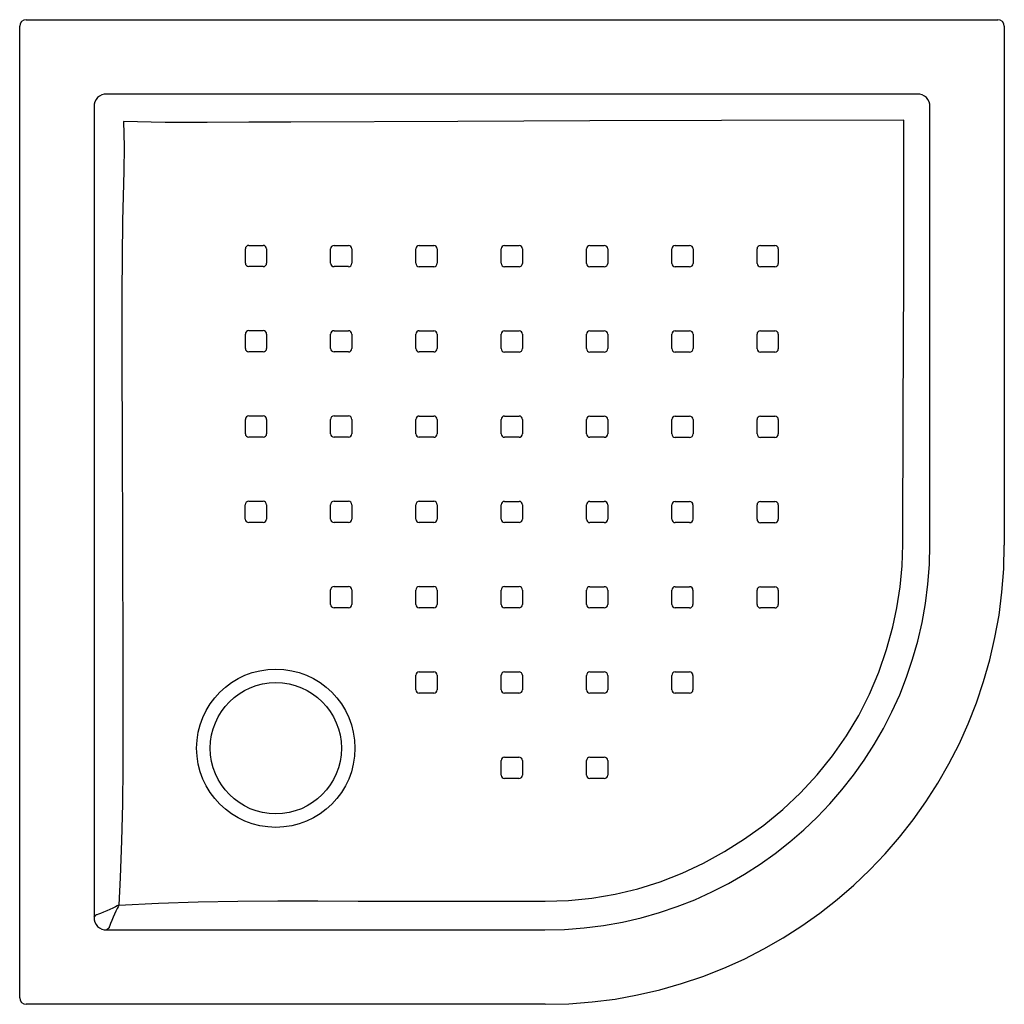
# Model space of a CAD drawing. Header units: millimetres. Extents: x 4178.924 to 4179.674, y 2606.017 to 2606.768.
import ezdxf

# ---------------------------------------------------------------- set-up
doc = ezdxf.new("R2010")
doc.units = ezdxf.units.MM
doc.layers.add('SANINDUSA', color=3, linetype='Continuous')

msp = doc.modelspace()

# ---------------------------------------------------------------- linework, layer by layer
at = {"layer": 'SANINDUSA'}
for p, q in [((4178.92914, 2606.76778), (4179.66945, 2606.76778)), ((4178.92414, 2606.02247), (4178.92414, 2606.76278)), ((4179.67445, 2606.76278), (4179.67445, 2606.36742)), ((4179.608, 2606.71111), (4178.99059, 2606.71111)), ((4178.98081, 2606.70133), (4178.98081, 2606.08393)), ((4179.61778, 2606.36763), (4179.61778, 2606.70133)), ((4178.98081, 2606.08393), (4178.98245, 2606.08556)), ((4178.98245, 2606.08556), (4178.98245, 2606.08556)), ((4178.99223, 2606.07578), (4178.99059, 2606.07415)), ((4178.99059, 2606.07415), (4179.3243, 2606.07415)), ((4178.99223, 2606.07578), (4178.99223, 2606.07578)), ((4179.3245, 2606.01748), (4178.92914, 2606.01748))]:
    msp.add_line(p, q, dxfattribs=at)
at = {"layer": 'SANINDUSA', "flags": 128}
for points in [[(4179.00328, 2606.69014), (4179.00381, 2606.67122), (4179.00359, 2606.65229), (4179.00302, 2606.63334), (4179.00254, 2606.6144), (4179.00198, 2606.5594), (4179.00192, 2606.5044), (4179.00212, 2606.44939), (4179.0025, 2606.36606), (4179.00275, 2606.28272), (4179.00281, 2606.25458), (4179.00283, 2606.22642), (4179.00272, 2606.19826), (4179.00239, 2606.17013), (4179.00176, 2606.14206), (4179.00074, 2606.11408), (4178.99976, 2606.0931)], [(4179.59794, 2606.69132), (4179.45894, 2606.69096), (4179.3585, 2606.69063), (4179.25806, 2606.69021), (4179.13067, 2606.68982), (4179.09882, 2606.6896), (4179.06696, 2606.68933), (4179.03511, 2606.68938), (4179.00328, 2606.69014)], [(4179.59715, 2606.36786), (4179.59747, 2606.4692), (4179.59777, 2606.57055), (4179.59789, 2606.63094), (4179.59794, 2606.69132)], [(4179.0987, 2606.59581), (4179.1067, 2606.5958), (4179.1097, 2606.5958)], [(4179.16367, 2606.59576), (4179.17167, 2606.59576), (4179.17466, 2606.59576)], [(4179.22865, 2606.59573), (4179.23665, 2606.59573), (4179.23965, 2606.59573)], [(4179.29364, 2606.59571), (4179.30164, 2606.59571), (4179.30464, 2606.59571)], [(4179.35864, 2606.59569), (4179.36664, 2606.59569), (4179.36964, 2606.59569)], [(4179.42364, 2606.59568), (4179.43164, 2606.59568), (4179.43464, 2606.59568)], [(4179.48864, 2606.59566), (4179.49664, 2606.59566), (4179.49964, 2606.59566)], [(4179.09612, 2606.58223), (4179.09612, 2606.59022), (4179.09612, 2606.59322)], [(4179.11229, 2606.59321), (4179.11229, 2606.58522), (4179.11229, 2606.58222)], [(4179.16109, 2606.58218), (4179.16108, 2606.59018), (4179.16108, 2606.59318)], [(4179.17725, 2606.59317), (4179.17726, 2606.58517), (4179.17726, 2606.58217)], [(4179.22606, 2606.58215), (4179.22606, 2606.59015), (4179.22606, 2606.59314)], [(4179.24224, 2606.59314), (4179.24224, 2606.58514), (4179.24224, 2606.58215)], [(4179.29105, 2606.58213), (4179.29105, 2606.59012), (4179.29105, 2606.59312)], [(4179.30723, 2606.59312), (4179.30723, 2606.58512), (4179.30723, 2606.58212)], [(4179.35605, 2606.58211), (4179.35605, 2606.59011), (4179.35605, 2606.59311)], [(4179.37223, 2606.5931), (4179.37223, 2606.58511), (4179.37223, 2606.58211)], [(4179.42105, 2606.58209), (4179.42105, 2606.59009), (4179.42105, 2606.59309)], [(4179.43723, 2606.59309), (4179.43723, 2606.58509), (4179.43723, 2606.58209)], [(4179.48605, 2606.58207), (4179.48605, 2606.59007), (4179.48605, 2606.59307)], [(4179.50223, 2606.59306), (4179.50223, 2606.58507), (4179.50223, 2606.58207)], [(4179.10971, 2606.57963), (4179.10171, 2606.57964), (4179.09871, 2606.57964)], [(4179.17467, 2606.57959), (4179.16667, 2606.57959), (4179.16368, 2606.57959)], [(4179.23965, 2606.57956), (4179.23165, 2606.57956), (4179.22865, 2606.57956)], [(4179.30464, 2606.57954), (4179.29664, 2606.57954), (4179.29364, 2606.57954)], [(4179.36964, 2606.57952), (4179.36164, 2606.57952), (4179.35864, 2606.57952)], [(4179.43464, 2606.5795), (4179.42664, 2606.5795), (4179.42364, 2606.5795)], [(4179.49964, 2606.57948), (4179.49164, 2606.57948), (4179.48864, 2606.57948)], [(4179.09613, 2606.51724), (4179.09613, 2606.52523), (4179.09613, 2606.52824)], [(4179.09872, 2606.53083), (4179.10671, 2606.53083), (4179.10972, 2606.53083)], [(4179.11231, 2606.52823), (4179.11231, 2606.52024), (4179.11231, 2606.51724)], [(4179.1611, 2606.51721), (4179.1611, 2606.5252), (4179.1611, 2606.5282)], [(4179.16369, 2606.53079), (4179.17168, 2606.53079), (4179.17468, 2606.53079)], [(4179.17727, 2606.5282), (4179.17728, 2606.5202), (4179.17728, 2606.5172)], [(4179.22607, 2606.51717), (4179.22607, 2606.52517), (4179.22607, 2606.52817)], [(4179.22866, 2606.53076), (4179.23666, 2606.53075), (4179.23965, 2606.53075)], [(4179.24225, 2606.52816), (4179.24225, 2606.52017), (4179.24225, 2606.51717)], [(4179.29106, 2606.51714), (4179.29106, 2606.52514), (4179.29105, 2606.52814)], [(4179.29364, 2606.53073), (4179.30164, 2606.53073), (4179.30464, 2606.53073)], [(4179.30723, 2606.52814), (4179.30724, 2606.52014), (4179.30724, 2606.51714)], [(4179.35605, 2606.51712), (4179.35605, 2606.52512), (4179.35605, 2606.52812)], [(4179.35864, 2606.53071), (4179.36664, 2606.53071), (4179.36964, 2606.53071)], [(4179.37223, 2606.52812), (4179.37223, 2606.52012), (4179.37223, 2606.51712)], [(4179.42105, 2606.5171), (4179.42105, 2606.5251), (4179.42105, 2606.5281)], [(4179.42364, 2606.53069), (4179.43164, 2606.53069), (4179.43464, 2606.53069)], [(4179.43723, 2606.52809), (4179.43723, 2606.5201), (4179.43723, 2606.5171)], [(4179.48605, 2606.51707), (4179.48605, 2606.52507), (4179.48605, 2606.52807)], [(4179.48864, 2606.53066), (4179.49663, 2606.53066), (4179.49964, 2606.53066)], [(4179.50223, 2606.52807), (4179.50223, 2606.52007), (4179.50223, 2606.51707)], [(4179.10972, 2606.51465), (4179.10172, 2606.51465), (4179.09872, 2606.51465)], [(4179.17469, 2606.51461), (4179.16669, 2606.51461), (4179.1637, 2606.51461)], [(4179.23966, 2606.51458), (4179.23166, 2606.51458), (4179.22867, 2606.51458)], [(4179.30465, 2606.51455), (4179.29665, 2606.51455), (4179.29365, 2606.51455)], [(4179.36964, 2606.51453), (4179.36165, 2606.51453), (4179.35864, 2606.51453)], [(4179.43464, 2606.51451), (4179.42664, 2606.51451), (4179.42364, 2606.51451)], [(4179.49964, 2606.51448), (4179.49164, 2606.51448), (4179.48864, 2606.51448)], [(4179.09611, 2606.45222), (4179.09611, 2606.46022), (4179.09611, 2606.46322)], [(4179.09871, 2606.46582), (4179.1067, 2606.46582), (4179.10971, 2606.46582)], [(4179.1123, 2606.46323), (4179.11229, 2606.45523), (4179.11229, 2606.45222)], [(4179.1611, 2606.4522), (4179.1611, 2606.4602), (4179.1611, 2606.4632)], [(4179.16369, 2606.46579), (4179.17169, 2606.46579), (4179.17469, 2606.46579)], [(4179.17728, 2606.4632), (4179.17728, 2606.4552), (4179.17728, 2606.4522)], [(4179.22608, 2606.45218), (4179.22608, 2606.46018), (4179.22608, 2606.46318)], [(4179.22867, 2606.46577), (4179.23667, 2606.46577), (4179.23966, 2606.46577)], [(4179.24225, 2606.46317), (4179.24226, 2606.45518), (4179.24226, 2606.45217)], [(4179.29106, 2606.45215), (4179.29106, 2606.46015), (4179.29106, 2606.46315)], [(4179.29365, 2606.46574), (4179.30165, 2606.46574), (4179.30465, 2606.46574)], [(4179.30724, 2606.46315), (4179.30724, 2606.45515), (4179.30724, 2606.45215)], [(4179.35606, 2606.45213), (4179.35605, 2606.46013), (4179.35605, 2606.46313)], [(4179.35864, 2606.46572), (4179.36664, 2606.46572), (4179.36964, 2606.46572)], [(4179.37223, 2606.46312), (4179.37223, 2606.45513), (4179.37223, 2606.45213)], [(4179.42105, 2606.4521), (4179.42105, 2606.4601), (4179.42105, 2606.4631)], [(4179.42364, 2606.46569), (4179.43164, 2606.46569), (4179.43464, 2606.46569)], [(4179.43723, 2606.4631), (4179.43723, 2606.4551), (4179.43723, 2606.4521)], [(4179.48604, 2606.45208), (4179.48604, 2606.46008), (4179.48604, 2606.46308)], [(4179.48863, 2606.46567), (4179.49663, 2606.46566), (4179.49963, 2606.46566)], [(4179.50222, 2606.46307), (4179.50222, 2606.45507), (4179.50222, 2606.45207)], [(4179.1097, 2606.44963), (4179.1017, 2606.44963), (4179.0987, 2606.44963)], [(4179.17469, 2606.44961), (4179.16669, 2606.44961), (4179.16369, 2606.44961)], [(4179.23967, 2606.44959), (4179.23167, 2606.44959), (4179.22867, 2606.44959)], [(4179.30465, 2606.44956), (4179.29665, 2606.44956), (4179.29365, 2606.44956)], [(4179.36965, 2606.44954), (4179.36165, 2606.44954), (4179.35865, 2606.44954)], [(4179.43464, 2606.44951), (4179.42664, 2606.44951), (4179.42364, 2606.44951)], [(4179.49963, 2606.44948), (4179.49164, 2606.44949), (4179.48864, 2606.44949)], [(4179.09867, 2606.4008), (4179.10667, 2606.4008), (4179.10968, 2606.4008)], [(4179.16368, 2606.40079), (4179.17167, 2606.40079), (4179.17467, 2606.40079)], [(4179.22866, 2606.40077), (4179.23666, 2606.40077), (4179.23966, 2606.40077)], [(4179.29365, 2606.40075), (4179.30165, 2606.40074), (4179.30465, 2606.40074)], [(4179.35864, 2606.40072), (4179.36664, 2606.40072), (4179.36964, 2606.40072)], [(4179.42363, 2606.4007), (4179.43163, 2606.40069), (4179.43463, 2606.40069)], [(4179.48863, 2606.40067), (4179.49662, 2606.40067), (4179.49962, 2606.40067)], [(4179.09608, 2606.3872), (4179.09608, 2606.3952), (4179.09608, 2606.3982)], [(4179.11227, 2606.39821), (4179.11226, 2606.39021), (4179.11226, 2606.38721)], [(4179.16108, 2606.38719), (4179.16109, 2606.39519), (4179.16109, 2606.39819)], [(4179.17726, 2606.3982), (4179.17726, 2606.3902), (4179.17726, 2606.3872)], [(4179.22607, 2606.38718), (4179.22607, 2606.39518), (4179.22607, 2606.39818)], [(4179.24225, 2606.39818), (4179.24225, 2606.39018), (4179.24225, 2606.38718)], [(4179.29106, 2606.38716), (4179.29106, 2606.39516), (4179.29106, 2606.39816)], [(4179.30724, 2606.39815), (4179.30724, 2606.39015), (4179.30724, 2606.38715)], [(4179.35605, 2606.38713), (4179.35605, 2606.39513), (4179.35605, 2606.39813)], [(4179.37223, 2606.39813), (4179.37223, 2606.39013), (4179.37223, 2606.38713)], [(4179.42105, 2606.38711), (4179.42104, 2606.39511), (4179.42104, 2606.39811)], [(4179.43722, 2606.3981), (4179.43722, 2606.3901), (4179.43722, 2606.3871)], [(4179.48604, 2606.38708), (4179.48604, 2606.39508), (4179.48604, 2606.39808)], [(4179.50221, 2606.39808), (4179.50222, 2606.39008), (4179.50222, 2606.38708)], [(4179.10967, 2606.38462), (4179.10167, 2606.38462), (4179.09867, 2606.38462)], [(4179.17467, 2606.3846), (4179.16667, 2606.3846), (4179.16367, 2606.3846)], [(4179.23966, 2606.38459), (4179.23166, 2606.38459), (4179.22866, 2606.38459)], [(4179.30465, 2606.38456), (4179.29665, 2606.38457), (4179.29365, 2606.38457)], [(4179.36964, 2606.38454), (4179.36164, 2606.38454), (4179.35864, 2606.38454)], [(4179.43463, 2606.38451), (4179.42664, 2606.38452), (4179.42364, 2606.38452)], [(4179.49963, 2606.38449), (4179.49163, 2606.38449), (4179.48863, 2606.38449)], [(4179.32458, 2606.09601), (4179.34238, 2606.09659), (4179.36015, 2606.09837), (4179.37779, 2606.10133), (4179.39516, 2606.10548), (4179.41214, 2606.11081), (4179.42896, 2606.11741), (4179.44535, 2606.12515), (4179.46125, 2606.1339), (4179.47658, 2606.14359), (4179.49127, 2606.15411), (4179.50567, 2606.16585), (4179.51926, 2606.17861), (4179.53196, 2606.1923), (4179.54365, 2606.20682), (4179.55424, 2606.22208), (4179.56349, 2606.23765), (4179.57169, 2606.25387), (4179.57881, 2606.27061), (4179.58479, 2606.28777), (4179.58961, 2606.30523), (4179.59267, 2606.31962), (4179.59511, 2606.3356), (4179.59661, 2606.35171), (4179.59715, 2606.36786)], [(4179.16107, 2606.32221), (4179.16107, 2606.33021), (4179.16107, 2606.3332)], [(4179.16366, 2606.33579), (4179.17166, 2606.33579), (4179.17466, 2606.33579)], [(4179.17725, 2606.3332), (4179.17725, 2606.3252), (4179.17725, 2606.32221)], [(4179.22606, 2606.32219), (4179.22606, 2606.33018), (4179.22606, 2606.33318)], [(4179.22865, 2606.33577), (4179.23665, 2606.33577), (4179.23965, 2606.33577)], [(4179.24224, 2606.33318), (4179.24224, 2606.32518), (4179.24224, 2606.32218)], [(4179.29105, 2606.32216), (4179.29105, 2606.33016), (4179.29105, 2606.33316)], [(4179.29364, 2606.33575), (4179.30164, 2606.33575), (4179.30464, 2606.33575)], [(4179.30723, 2606.33316), (4179.30723, 2606.32516), (4179.30723, 2606.32216)], [(4179.35605, 2606.32214), (4179.35605, 2606.33014), (4179.35605, 2606.33314)], [(4179.35864, 2606.33573), (4179.36663, 2606.33573), (4179.36963, 2606.33573)], [(4179.37222, 2606.33314), (4179.37223, 2606.32514), (4179.37223, 2606.32214)], [(4179.42104, 2606.32211), (4179.42104, 2606.33011), (4179.42104, 2606.33311)], [(4179.42363, 2606.3357), (4179.43163, 2606.3357), (4179.43463, 2606.3357)], [(4179.43722, 2606.33311), (4179.43722, 2606.32511), (4179.43722, 2606.32211)], [(4179.48603, 2606.32209), (4179.48603, 2606.33008), (4179.48603, 2606.33308)], [(4179.48862, 2606.33567), (4179.49662, 2606.33567), (4179.49962, 2606.33567)], [(4179.50221, 2606.33308), (4179.50221, 2606.32508), (4179.50221, 2606.32208)], [(4179.17466, 2606.31962), (4179.16666, 2606.31962), (4179.16366, 2606.31962)], [(4179.23965, 2606.31959), (4179.23165, 2606.31959), (4179.22865, 2606.3196)], [(4179.30464, 2606.31957), (4179.29664, 2606.31957), (4179.29364, 2606.31957)], [(4179.36964, 2606.31955), (4179.36164, 2606.31955), (4179.35864, 2606.31955)], [(4179.43463, 2606.31952), (4179.42663, 2606.31952), (4179.42363, 2606.31952)], [(4179.49962, 2606.31949), (4179.49162, 2606.31949), (4179.48862, 2606.31949)], [(4179.22606, 2606.25719), (4179.22606, 2606.26519), (4179.22606, 2606.26819)], [(4179.22865, 2606.27078), (4179.23664, 2606.27078), (4179.23964, 2606.27078)], [(4179.24223, 2606.26819), (4179.24224, 2606.26019), (4179.24224, 2606.25719)], [(4179.29105, 2606.25717), (4179.29105, 2606.26517), (4179.29105, 2606.26817)], [(4179.29364, 2606.27076), (4179.30163, 2606.27076), (4179.30463, 2606.27076)], [(4179.30722, 2606.26817), (4179.30722, 2606.26017), (4179.30722, 2606.25717)], [(4179.35604, 2606.25715), (4179.35604, 2606.26515), (4179.35604, 2606.26815)], [(4179.35863, 2606.27074), (4179.36663, 2606.27074), (4179.36963, 2606.27074)], [(4179.37222, 2606.26815), (4179.37222, 2606.26015), (4179.37222, 2606.25715)], [(4179.42103, 2606.25713), (4179.42103, 2606.26512), (4179.42103, 2606.26812)], [(4179.42362, 2606.27071), (4179.43162, 2606.27071), (4179.43462, 2606.27071)], [(4179.43721, 2606.26812), (4179.43721, 2606.26012), (4179.43721, 2606.25712)], [(4179.23965, 2606.2546), (4179.23165, 2606.2546), (4179.22865, 2606.2546)], [(4179.30463, 2606.25458), (4179.29664, 2606.25458), (4179.29364, 2606.25458)], [(4179.36963, 2606.25456), (4179.36163, 2606.25456), (4179.35863, 2606.25456)], [(4179.43462, 2606.25453), (4179.42663, 2606.25453), (4179.42362, 2606.25453)], [(4179.29362, 2606.20576), (4179.30162, 2606.20575), (4179.30462, 2606.20575)], [(4179.35862, 2606.20574), (4179.36662, 2606.20574), (4179.36962, 2606.20574)], [(4179.29103, 2606.19216), (4179.29103, 2606.20016), (4179.29103, 2606.20316)], [(4179.30721, 2606.20316), (4179.30721, 2606.19516), (4179.30721, 2606.19216)], [(4179.35603, 2606.19214), (4179.35603, 2606.20014), (4179.35603, 2606.20315)], [(4179.37221, 2606.20315), (4179.37221, 2606.19515), (4179.37221, 2606.19214)], [(4179.30462, 2606.18957), (4179.29662, 2606.18957), (4179.29362, 2606.18957)], [(4179.36962, 2606.18955), (4179.36162, 2606.18955), (4179.35862, 2606.18955)], [(4178.99976, 2606.0931), (4178.99974, 2606.09308), (4178.9997, 2606.09307), (4178.99964, 2606.09304), (4178.99954, 2606.09299), (4178.99936, 2606.0929), (4178.99902, 2606.09273), (4178.99839, 2606.09242), (4178.99722, 2606.09186), (4178.99504, 2606.09081), (4178.99067, 2606.08878), (4178.98793, 2606.08757), (4178.9856, 2606.08661), (4178.9841, 2606.08604), (4178.98297, 2606.08568), (4178.98245, 2606.08556)], [(4178.99976, 2606.0931), (4178.99975, 2606.09307), (4178.99973, 2606.09303), (4178.9997, 2606.09298), (4178.99965, 2606.09288), (4178.99956, 2606.09269), (4178.9994, 2606.09235), (4178.99909, 2606.09172), (4178.99852, 2606.09056), (4178.99747, 2606.08837), (4178.99545, 2606.084), (4178.99424, 2606.08127), (4178.99327, 2606.07893), (4178.99271, 2606.07743), (4178.99235, 2606.0763), (4178.99223, 2606.07578)], [(4178.99976, 2606.0931), (4179.02983, 2606.09446), (4179.06004, 2606.0955), (4179.09031, 2606.09613), (4179.12086, 2606.09632), (4179.15141, 2606.09622), (4179.18197, 2606.0961), (4179.26851, 2606.09597), (4179.32458, 2606.09601)]]:
    msp.add_lwpolyline(points, dxfattribs=at)
at = {"layer": 'SANINDUSA'}
for radius in [0.0603, 0.05]:
    msp.add_circle((4179.1193, 2606.21263), radius, dxfattribs=at)
for centre, radius, start, end in [((4178.92914, 2606.76278), 0.005, 90.02044, 179.97956), ((4179.66945, 2606.76278), 0.005, 0.02044, 89.97956), ((4179.0987, 2606.59322), 0.00258, 89.97602, 180.03098), ((4179.10969, 2606.59321), 0.00259, 0.02774, 89.9837), ((4179.16367, 2606.59318), 0.00259, 89.98403, 180.01311), ((4179.17466, 2606.59317), 0.00259, 0.02179, 89.99739), ((4179.22865, 2606.59314), 0.00259, 89.98889, 180.00622), ((4179.23965, 2606.59314), 0.00259, 0.0199, 90.00402), ((4179.29364, 2606.59312), 0.00259, 89.99225, 180.00414), ((4179.30464, 2606.59312), 0.00259, 0.0185, 90.0076), ((4179.35864, 2606.59311), 0.00259, 89.991, 180.0023), ((4179.36964, 2606.5931), 0.00259, 0.01768, 90.00541), ((4179.42364, 2606.59309), 0.00259, 89.99031, 180.00616), ((4179.43464, 2606.59309), 0.00259, 0.01494, 89.99854), ((4179.48864, 2606.59307), 0.00259, 89.99219, 180.00867), ((4179.49964, 2606.59306), 0.00259, 0.01082, 89.9952), ((4179.09872, 2606.58223), 0.00259, 180.03188, 269.96738), ((4179.10971, 2606.58222), 0.00259, 269.97546, 0.03024), ((4179.16368, 2606.58218), 0.00259, 180.02479, 269.98709), ((4179.17467, 2606.58217), 0.00259, 269.98521, 0.01655), ((4179.22865, 2606.58215), 0.00259, 180.02135, 270.00018), ((4179.23965, 2606.58214), 0.00259, 269.99037, 0.00902), ((4179.29364, 2606.58213), 0.00259, 180.01967, 270.00612), ((4179.30464, 2606.58212), 0.00259, 269.9927, 0.00479), ((4179.35864, 2606.58211), 0.00259, 180.01844, 270.00629), ((4179.36964, 2606.58211), 0.00259, 269.9911, 0.00394), ((4179.42364, 2606.58209), 0.00259, 180.01573, 269.9998), ((4179.43464, 2606.58209), 0.00259, 269.991, 0.0073), ((4179.48864, 2606.58207), 0.00259, 180.01165, 269.99521), ((4179.49964, 2606.58207), 0.00259, 269.99285, 0.00841), ((4179.09872, 2606.52824), 0.00259, 89.97459, 180.04219), ((4179.10971, 2606.52823), 0.00259, 0.02475, 89.95925), ((4179.16369, 2606.5282), 0.00259, 89.98433, 180.03402), ((4179.17468, 2606.5282), 0.00259, 0.01957, 89.97746), ((4179.22866, 2606.52817), 0.00259, 89.99029, 180.01904), ((4179.23965, 2606.52816), 0.00259, 0.01817, 89.99404), ((4179.29364, 2606.52814), 0.00259, 89.99301, 180.01014), ((4179.30464, 2606.52814), 0.00259, 0.01721, 90.00217), ((4179.35864, 2606.52812), 0.00259, 89.99238, 180.00618), ((4179.36964, 2606.52812), 0.00259, 0.01507, 90.00151), ((4179.42364, 2606.5281), 0.00259, 89.99191, 180.007), ((4179.43464, 2606.52809), 0.00259, 0.01116, 89.99637), ((4179.48864, 2606.52807), 0.00259, 89.99264, 180.00762), ((4179.49963, 2606.52807), 0.00259, 0.00602, 89.99193), ((4179.09872, 2606.51724), 0.00259, 180.02214, 269.96157), ((4179.10972, 2606.51723), 0.00259, 269.97592, 0.03801), ((4179.1637, 2606.51721), 0.00259, 180.01669, 269.96499), ((4179.17469, 2606.5172), 0.00259, 269.98633, 0.03141), ((4179.22867, 2606.51717), 0.00259, 180.01711, 269.98527), ((4179.23966, 2606.51717), 0.00259, 269.99164, 0.01858), ((4179.29365, 2606.51714), 0.00259, 180.01665, 269.99759), ((4179.30465, 2606.51714), 0.00259, 269.99324, 0.01), ((4179.35864, 2606.51712), 0.00259, 180.01524, 270.00006), ((4179.36964, 2606.51712), 0.00259, 269.99247, 0.00713), ((4179.42364, 2606.5171), 0.00259, 180.01189, 269.99606), ((4179.43464, 2606.5171), 0.00259, 269.99212, 0.00755), ((4179.48864, 2606.51707), 0.00259, 180.00712, 269.99114), ((4179.49964, 2606.51707), 0.00259, 269.99215, 0.00732), ((4179.09871, 2606.46322), 0.00259, 89.98239, 180.01788), ((4179.10971, 2606.46322), 0.00259, 0.00904, 89.96378), ((4179.16369, 2606.46321), 0.00259, 89.9888, 180.03627), ((4179.17469, 2606.4632), 0.00259, 0.00838, 89.96345), ((4179.22867, 2606.46318), 0.00259, 89.99224, 180.02566), ((4179.23966, 2606.46317), 0.00259, 0.01087, 89.98177), ((4179.29365, 2606.46315), 0.00259, 89.99441, 180.01481), ((4179.30465, 2606.46315), 0.00259, 0.01138, 89.99354), ((4179.35864, 2606.46313), 0.00259, 89.99343, 180.0092), ((4179.36964, 2606.46312), 0.00259, 0.00983, 89.99497), ((4179.42364, 2606.4631), 0.00259, 89.99245, 180.00805), ((4179.43464, 2606.4631), 0.00259, 0.00669, 89.99148), ((4179.48863, 2606.46308), 0.00259, 89.99108, 180.00826), ((4179.49963, 2606.46307), 0.00259, 0.00427, 89.9871), ((4179.0987, 2606.45222), 0.00259, 180.00727, 269.98009), ((4179.1097, 2606.45222), 0.00259, 269.98381, 0.02045), ((4179.1637, 2606.4522), 0.00259, 180.00296, 269.96107), ((4179.17469, 2606.4522), 0.00259, 269.98911, 0.03046), ((4179.22867, 2606.45218), 0.00259, 180.00779, 269.97559), ((4179.23967, 2606.45217), 0.00259, 269.99249, 0.02144), ((4179.29365, 2606.45215), 0.00259, 180.00961, 269.98878), ((4179.30465, 2606.45215), 0.00259, 269.99415, 0.01274), ((4179.35865, 2606.45213), 0.00259, 180.0096, 269.99309), ((4179.36965, 2606.45213), 0.00259, 269.99317, 0.0088), ((4179.42364, 2606.4521), 0.00259, 180.00697, 269.99055), ((4179.43464, 2606.4521), 0.00259, 269.99202, 0.0081), ((4179.48864, 2606.45208), 0.00259, 180.00445, 269.98624), ((4179.49963, 2606.45207), 0.00259, 269.99019, 0.00855), ((4179.09867, 2606.3982), 0.00259, 89.98611, 179.98769), ((4179.10968, 2606.39821), 0.00259, 0.00379, 89.99197), ((4179.16368, 2606.39819), 0.00259, 89.98824, 180.01437), ((4179.17467, 2606.3982), 0.00259, 0.00481, 89.97488), ((4179.22866, 2606.39818), 0.00259, 89.99128, 180.01729), ((4179.23966, 2606.39818), 0.00259, 0.00661, 89.98138), ((4179.29365, 2606.39816), 0.00259, 89.99356, 180.01331), ((4179.30465, 2606.39815), 0.00259, 0.00716, 89.98903), ((4179.35864, 2606.39813), 0.00259, 89.99266, 180.00856), ((4179.36964, 2606.39813), 0.00259, 0.00627, 89.9908), ((4179.42363, 2606.39811), 0.00259, 89.99122, 180.00791), ((4179.43463, 2606.3981), 0.00259, 0.00472, 89.98788), ((4179.48863, 2606.39808), 0.00259, 89.99012, 180.00905), ((4179.49962, 2606.39808), 0.00259, 0.00321, 89.98391), ((4179.09867, 2606.38721), 0.00259, 180.0073, 270.00664), ((4179.10967, 2606.38721), 0.00259, 269.98619, 359.99467), ((4179.16367, 2606.38719), 0.00259, 180.00569, 269.98423), ((4179.17467, 2606.38719), 0.00259, 269.98702, 0.01185), ((4179.22866, 2606.38718), 0.00259, 180.00693, 269.98397), ((4179.23966, 2606.38718), 0.00259, 269.9906, 0.01355), ((4179.29365, 2606.38716), 0.00259, 180.00708, 269.98793), ((4179.30465, 2606.38715), 0.00259, 269.9922, 0.01022), ((4179.35864, 2606.38713), 0.00259, 180.00709, 269.99096), ((4179.36964, 2606.38713), 0.00259, 269.99127, 0.00729), ((4179.42364, 2606.38711), 0.00259, 180.00557, 269.98841), ((4179.43464, 2606.3871), 0.00259, 269.99042, 0.00786), ((4179.48863, 2606.38708), 0.00259, 180.00328, 269.98418), ((4179.49963, 2606.38708), 0.00259, 269.99081, 0.00996), ((4179.3243, 2606.36763), 0.29348, 270, 0), ((4179.16366, 2606.3332), 0.00259, 89.98541, 180.00068), ((4179.17466, 2606.3332), 0.00259, 0.01257, 89.99522), ((4179.22865, 2606.33318), 0.00259, 89.98924, 180.00798), ((4179.23965, 2606.33318), 0.00259, 0.00782, 89.98891), ((4179.29364, 2606.33316), 0.00259, 89.99153, 180.00997), ((4179.30464, 2606.33316), 0.00259, 0.00811, 89.98999), ((4179.35863, 2606.33314), 0.00259, 89.98979, 180.00784), ((4179.36963, 2606.33314), 0.00259, 0.00836, 89.99034), ((4179.42363, 2606.33311), 0.00259, 89.98898, 180.00731), ((4179.43463, 2606.33311), 0.00259, 0.00562, 89.98751), ((4179.48862, 2606.33308), 0.00259, 89.98967, 180.00819), ((4179.49962, 2606.33308), 0.00259, 0.00186, 89.98351), ((4179.16366, 2606.32221), 0.00259, 180.01742, 270.00358), ((4179.17466, 2606.32221), 0.00259, 269.98699, 0.00212), ((4179.22865, 2606.32219), 0.00259, 180.0086, 269.9905), ((4179.23965, 2606.32218), 0.00259, 269.99108, 0.00995), ((4179.29364, 2606.32216), 0.00259, 180.00725, 269.98899), ((4179.30464, 2606.32216), 0.00259, 269.99113, 0.00926), ((4179.35864, 2606.32214), 0.00259, 180.0092, 269.99066), ((4179.36964, 2606.32214), 0.00259, 269.98861, 0.00734), ((4179.42363, 2606.32212), 0.00259, 180.00773, 269.98833), ((4179.43463, 2606.32211), 0.00259, 269.98806, 0.00739), ((4179.48862, 2606.32209), 0.00259, 180.00362, 269.98404), ((4179.49962, 2606.32208), 0.00259, 269.9897, 0.00897), ((4179.22865, 2606.26819), 0.00259, 89.99374, 180.01192), ((4179.23964, 2606.26819), 0.00259, 0.00384, 89.98495), ((4179.29363, 2606.26817), 0.00259, 89.99262, 180.01105), ((4179.30463, 2606.26817), 0.00259, 0.00715, 89.98872), ((4179.35863, 2606.26815), 0.00259, 89.98892, 180.00899), ((4179.36963, 2606.26814), 0.00259, 0.0107, 89.98984), ((4179.42362, 2606.26812), 0.00259, 89.98574, 180.00874), ((4179.43462, 2606.26812), 0.00259, 0.01027, 89.98708), ((4179.22865, 2606.25719), 0.00259, 179.99996, 269.98004), ((4179.23965, 2606.25719), 0.00259, 269.9943, 0.01346), ((4179.29364, 2606.25717), 0.00259, 180.00495, 269.98718), ((4179.30463, 2606.25717), 0.00259, 269.99298, 0.01055), ((4179.35863, 2606.25715), 0.00259, 180.00916, 269.98937), ((4179.36963, 2606.25715), 0.00259, 269.98845, 0.00917), ((4179.42363, 2606.25713), 0.00259, 180.01167, 269.98762), ((4179.43462, 2606.25712), 0.00259, 269.9842, 0.00885), ((4179.29362, 2606.20317), 0.00259, 89.9986, 180.01204), ((4179.30462, 2606.20316), 0.00259, 359.99571, 89.98315), ((4179.35862, 2606.20315), 0.00259, 89.99684, 180.01446), ((4179.36962, 2606.20315), 0.00259, 0.00317, 89.98418), ((4179.29362, 2606.19216), 0.00259, 179.99305, 269.98294), ((4179.30462, 2606.19216), 0.00259, 270.00344, 0.01288), ((4179.35862, 2606.19214), 0.00259, 179.99301, 269.97704), ((4179.36962, 2606.19214), 0.00259, 269.99802, 0.01579), ((4178.92914, 2606.02248), 0.005, 180.02044, 269.97956)]:
    msp.add_arc(centre, radius, start, end, dxfattribs=at)
for centre, major_axis, ratio, start_param, end_param in [((4178.99143, 2606.70049), (0.00793, -0.00793), 0.891198, 2.377815, 3.90537), ((4179.60716, 2606.70049), (0.00793, 0.00793), 0.891198, 5.519408, 7.046963), ((4179.3244, 2606.36753), (0.24756, -0.24756), 0.999711, 5.497939, 7.068431), ((4178.99143, 2606.08477), (0.00793, 0.00793), 0.891198, 2.377815, 3.90537)]:
    msp.add_ellipse(centre, major_axis=major_axis, ratio=ratio, start_param=start_param, end_param=end_param, dxfattribs=at)

doc.saveas('drawing.dxf')
